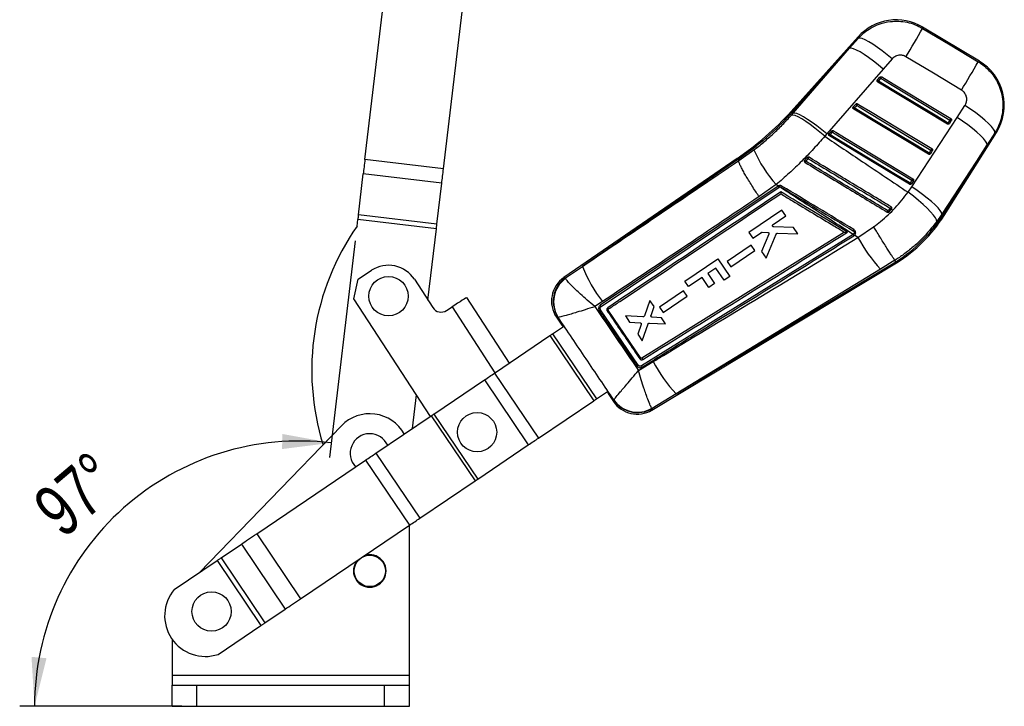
# Model space of a CAD drawing. Extents: x 45 to 424, y 16 to 322.
# Tile 11 of 16: x 61 to 134, y 236 to 287. Entities that reach past the tile are written whole.
import ezdxf

# ---------------------------------------------------------------- set-up
doc = ezdxf.new("R2010")
doc.units = 0
doc.header["$LTSCALE"] = 1.111111
doc.layers.get('0').update_dxf_attribs({"linetype": 'CONTINUOUS'})
doc.styles.add('SLDTEXTSTYLE0', font='TXT', dxfattribs={"width": 0.75})
doc.dimstyles.new('SLDDIMSTYLE5', dxfattribs={"dimtxt": 3.888889, "dimasz": 3.668889, "dimexe": 0, "dimexo": 0.0625, "dimgap": 0.972222, "dimtad": 1, "dimdec": 4, "dimlfac": 3, "dimzin": 12, "dimtxsty": 'SLDTEXTSTYLE0', "dimsah": 1, "dimcen": 0.09, "dimazin": 3, "dimtfac": 1, "dimtdec": 0, "dimtofl": 0, "dimtmove": 0, "dimatfit": 3, "dimtolj": 1, "dimtzin": 12})

# ---------------------------------------------------------------- blocks, each defined once
blk = doc.blocks.new('_D_9')
at = {"color": 179, "linetype": 'CONTINUOUS'}
for p, q in [((85.768, 270.719), (83.835, 254.479)), ((72.783, 235.847), (60.631, 235.847))]:
    blk.add_line(p, q, dxfattribs=at)
blk.add_arc((81.617, 235.847), 19.875, 83.2129, 180, dxfattribs=at)
for points in [[(83.966, 255.582), (80.314, 256.246), (80.283, 255.117)], [(61.742, 235.847), (62.639, 239.449), (61.515, 239.552)]]:
    blk.add_solid(points, dxfattribs=at)
at = {"color": 179, "linetype": 'CONTINUOUS', "insert": (61.361, 251.314, 0.037), "char_height": 3.8889, "attachment_point": 1, "rotation": 40.19431, "style": 'SLDTEXTSTYLE0'}
blk.add_mtext('97°', dxfattribs=at)

msp = doc.modelspace()

# ---------------------------------------------------------------- linework, layer by layer
at = {"color": 7, "linetype": 'CONTINUOUS'}
for p, q in [((86.493633, 276.81959), (89.172099, 299.324985)), ((92.378031, 276.119263), (95.056497, 298.624652)), ((132.52493, 284.163172), (128.262789, 286.721059)), ((123.438743, 285.997494), (118.416533, 280.413836)), ((122.800283, 285.137496), (123.461481, 285.897924)), ((122.800283, 285.137496), (118.491193, 280.346681)), ((118.565765, 280.279607), (122.800283, 285.137496)), ((125.98103, 284.339119), (125.318695, 283.579438)), ((125.318695, 283.579438), (121.085331, 278.719756)), ((124.874199, 282.75251), (124.889365, 282.774144)), ((124.889365, 282.774144), (125.067732, 282.972453)), ((130.120572, 279.460092), (124.915409, 282.602877)), ((124.962784, 282.682736), (125.141156, 282.881043)), ((118.434375, 280.129602), (118.565765, 280.279607)), ((118.491193, 280.346681), (118.565765, 280.279607)), ((123.06203, 280.737823), (123.077103, 280.759292)), ((123.077103, 280.759292), (123.255475, 280.957601)), ((128.700194, 277.208621), (123.103146, 280.588017)), ((123.150499, 280.667906), (123.328871, 280.866213)), ((130.856121, 279.958754), (131.439745, 280.855029)), ((127.45981, 274.754034), (130.856121, 279.958754)), ((130.307803, 279.761626), (130.167997, 279.540026)), ((130.413838, 279.717764), (130.274038, 279.496164)), ((121.264845, 278.744434), (121.443218, 278.942743)), ((121.338225, 278.653065), (121.516598, 278.851372)), ((129.869576, 272.607493), (133.794801, 278.829456)), ((130.274038, 279.496164), (130.267398, 279.486774)), ((133.68663, 278.812505), (133.100661, 277.917364)), ((121.085331, 278.719756), (120.935872, 278.549781)), ((121.249828, 278.723078), (121.264845, 278.744434)), ((127.279821, 274.957146), (121.290884, 278.573156)), ((114.491145, 276.723955), (115.620377, 277.524272)), ((128.887391, 277.51016), (128.747585, 277.28856)), ((128.993454, 277.466284), (128.853654, 277.244684)), ((133.100661, 277.917364), (129.702385, 272.712968)), ((129.784645, 272.661075), (133.100661, 277.917364)), ((92.378031, 276.119263), (86.493633, 276.81959)), ((114.373939, 276.895895), (101.397632, 267.967431)), ((114.430502, 276.812918), (102.791401, 268.80453)), ((114.373939, 276.895895), (114.430502, 276.812918)), ((114.430502, 276.812918), (114.491145, 276.723955)), ((114.491175, 276.72374), (114.491145, 276.723955)), ((119.436666, 276.764478), (119.420324, 276.743144)), ((128.853654, 277.244684), (128.846898, 277.235148)), ((85.999131, 272.664607), (86.363399, 275.725323)), ((92.247798, 275.024994), (86.363399, 275.725323)), ((127.46699, 275.258694), (127.327184, 275.037094)), ((127.573075, 275.21481), (127.433275, 274.99321)), ((91.883528, 271.96428), (92.247798, 275.024994)), ((117.443857, 274.812016), (104.124807, 265.89264)), ((104.195278, 265.805251), (117.512523, 274.726758)), ((117.290764, 274.924867), (116.018188, 274.026478)), ((117.454864, 274.819), (117.290764, 274.924867)), ((117.454864, 274.819), (117.443857, 274.812016)), ((117.512523, 274.726758), (117.563855, 274.748681)), ((127.180066, 274.352528), (127.45981, 274.754034)), ((127.433275, 274.99321), (127.426437, 274.983571)), ((117.733232, 273.004842), (115.255977, 271.332359)), ((118.017924, 272.583342), (117.733232, 273.004842)), ((125.753268, 272.885921), (125.942408, 273.078736)), ((125.942408, 273.078736), (125.952949, 273.091527)), ((85.898941, 271.822778), (85.957456, 272.314442)), ((91.841854, 271.614114), (85.957456, 272.314442)), ((91.883528, 271.96428), (85.999131, 272.664607)), ((117.066496, 271.940983), (118.017924, 272.583342)), ((129.702385, 272.712968), (129.321202, 272.161124)), ((129.784645, 272.661075), (129.702385, 272.712968)), ((91.207237, 266.281849), (91.841854, 271.614114)), ((118.598581, 271.723654), (117.121674, 271.753531)), ((118.92347, 271.242635), (118.598581, 271.723654)), ((123.425845, 270.959681), (124.596546, 271.775117)), ((123.054111, 271.200324), (107.211455, 261.355228)), ((122.422522, 271.356108), (107.235366, 261.921493)), ((115.255977, 271.332359), (115.540686, 270.910822)), ((115.540686, 270.910822), (116.189896, 271.349142)), ((116.751618, 271.208859), (116.209003, 269.921318)), ((116.25061, 271.366528), (116.660712, 271.351701)), ((116.547033, 269.420832), (117.294092, 271.221274)), ((117.391225, 271.284234), (118.92347, 271.242635)), ((122.422522, 271.356108), (122.422859, 271.356318)), ((123.073907, 271.212565), (123.054111, 271.200324)), ((123.108384, 271.096874), (123.128247, 271.109217)), ((123.128247, 271.109217), (123.159572, 271.132056)), ((123.425845, 270.959681), (123.159572, 271.132056)), ((115.428477, 270.394967), (113.627065, 269.178758)), ((113.89927, 268.775728), (115.700669, 269.991968)), ((115.700669, 269.991968), (115.428477, 270.394967)), ((110.442949, 267.705543), (112.92006, 269.378283)), ((112.92006, 269.378283), (113.82025, 268.045215)), ((116.209003, 269.921318), (116.547033, 269.420832)), ((126.192737, 269.255853), (125.116001, 268.602332)), ((126.192775, 269.255803), (126.192737, 269.255853)), ((126.258815, 269.148178), (126.192775, 269.255803)), ((85.985513, 267.851697), (86.994112, 268.508684)), ((101.512575, 267.940595), (102.791401, 268.80453)), ((107.988636, 258.040015), (126.311339, 269.062581)), ((109.800949, 259.247457), (126.258815, 269.148178)), ((125.116001, 268.602332), (109.800949, 259.247457)), ((112.787241, 268.674798), (112.170468, 268.258305)), ((113.402761, 267.763292), (112.787241, 268.674798)), ((113.627065, 269.178758), (113.89927, 268.775728)), ((126.258815, 269.148178), (126.311339, 269.062581)), ((85.671768, 266.365483), (85.985513, 267.851697)), ((90.197161, 267.832508), (91.578567, 265.711787)), ((101.512575, 267.940595), (101.524929, 267.901418)), ((111.758225, 267.979926), (110.727619, 267.283981)), ((112.264814, 267.229734), (111.758225, 267.979926)), ((112.170468, 268.258305), (112.677055, 267.508113)), ((113.82025, 268.045215), (113.402761, 267.763292)), ((110.727619, 267.283981), (110.442949, 267.705543)), ((112.677055, 267.508113), (112.264814, 267.229734)), ((91.402114, 257.56832), (85.671768, 266.365483)), ((94.102366, 266.471723), (97.305304, 261.55461)), ((110.363945, 266.975008), (108.562513, 265.758777)), ((108.834722, 265.355745), (110.636137, 266.572008)), ((110.636137, 266.572008), (110.363945, 266.975008)), ((92.603544, 265.495411), (93.016183, 265.764198)), ((104.283479, 266.164872), (103.714619, 265.786)), ((104.124707, 265.892573), (104.112913, 265.884223)), ((106.970076, 261.406442), (104.146929, 265.556572)), ((107.166879, 261.936341), (104.72108, 265.529869)), ((104.729256, 265.595958), (104.735087, 265.600535)), ((107.838383, 266.247703), (107.422219, 265.092349)), ((108.15086, 265.785055), (107.838383, 266.247703)), ((107.922398, 265.128814), (108.15086, 265.785055)), ((108.562513, 265.758777), (108.834722, 265.355745)), ((100.836438, 265.002989), (101.246998, 264.395001)), ((100.966064, 264.980975), (100.953235, 264.985956)), ((107.3212, 265.024851), (105.999616, 265.086735)), ((105.999616, 265.086735), (106.31804, 264.615273)), ((108.708732, 264.959078), (108.01398, 264.992417)), ((109.014794, 264.505929), (108.708732, 264.959078)), ((100.552193, 263.747162), (101.371116, 264.30016)), ((101.286461, 264.421766), (101.369372, 264.298985)), ((101.347498, 264.329809), (101.348229, 264.330295)), ((101.347498, 264.329809), (101.368644, 264.298492)), ((106.31804, 264.615273), (107.096934, 264.583631)), ((107.189473, 264.446099), (106.92609, 263.714983)), ((107.257094, 263.224894), (107.698194, 264.487025)), ((107.798644, 264.555347), (109.014794, 264.505929)), ((96.205383, 260.81186), (100.352959, 263.612622)), ((100.352959, 263.612622), (103.643381, 258.739926)), ((100.552193, 263.747162), (103.842615, 258.874465)), ((106.92609, 263.714983), (107.257094, 263.224894)), ((107.235366, 261.921494), (107.235518, 261.921588)), ((106.984599, 261.006951), (108.07896, 261.666541)), ((96.205383, 260.81186), (99.495805, 255.939163)), ((91.650889, 257.736312), (95.441652, 260.296128)), ((95.441652, 260.296128), (98.732074, 255.423432)), ((90.062544, 256.663738), (90.360513, 259.167375)), ((103.842615, 258.874465), (104.661536, 259.427465)), ((104.659794, 259.426288), (104.742686, 259.303534)), ((104.680195, 259.394508), (104.680918, 259.395005)), ((104.703118, 259.27693), (105.108245, 258.676986)), ((109.800949, 259.247457), (108.008386, 258.151386)), ((99.495805, 255.939163), (103.643381, 258.739926)), ((105.137299, 258.786299), (105.137995, 258.794874)), ((108.008386, 258.151386), (107.990187, 258.168553)), ((87.304081, 254.80101), (91.451655, 257.601773)), ((91.451655, 257.601773), (94.742077, 252.729077)), ((91.650889, 257.736312), (94.941311, 252.863616)), ((84.72856, 256.861672), (74.090501, 245.878179)), ((94.941311, 252.863616), (98.732074, 255.423432)), ((87.304081, 254.80101), (90.594503, 249.928314)), ((78.386629, 248.779257), (86.540348, 254.285279)), ((86.540348, 254.285279), (89.83077, 249.412583)), ((90.594503, 249.928314), (94.742077, 252.729077)), ((81.677051, 243.906561), (89.83077, 249.412583)), ((89.819855, 238.161327), (89.819855, 249.405212)), ((78.386629, 248.779257), (81.677051, 243.906561)), ((75.71447, 246.974808), (77.238039, 248.00364)), ((77.238039, 248.00364), (80.528461, 243.130944)), ((72.208798, 244.607508), (75.414837, 246.772473)), ((75.414837, 246.772473), (78.705259, 241.899777)), ((75.71447, 246.974808), (79.004891, 242.102111)), ((79.004891, 242.102111), (80.528461, 243.130944)), ((75.49922, 239.734811), (78.705259, 241.899777)), ((72.042077, 240.884333), (72.042077, 238.161327)), ((89.819855, 238.161327), (72.042077, 238.161327)), ((72.042077, 238.161327), (72.042077, 237.420586)), ((89.819855, 237.420586), (89.819855, 238.161327)), ((72.042077, 237.420586), (73.893929, 237.420586)), ((72.042077, 235.846512), (72.042077, 237.420586)), ((73.893929, 235.846512), (73.893929, 237.420586)), ((73.893929, 237.420586), (87.968003, 237.420586)), ((87.968003, 235.846512), (87.968003, 237.420586)), ((87.968003, 237.420586), (89.819855, 237.420586)), ((89.819855, 235.846512), (89.819855, 237.420586)), ((72.042077, 235.846512), (73.893929, 235.846512)), ((73.893929, 235.846512), (87.968003, 235.846512)), ((87.968003, 235.846512), (89.819855, 235.846512))]:
    msp.add_line(p, q, dxfattribs=at)
at = {"color": 8, "linetype": 'CONTINUOUS'}
msp.add_line((93.016183, 265.764198), (96.230861, 260.829063), dxfattribs=at)
at = {"color": 8, "linetype": 'CONTINUOUS', "flags": 128}
for points in [[(128.262789, 286.721059), (128.263518, 286.711196), (128.26928, 286.632653)], [(123.461481, 285.897924), (123.441287, 285.986346), (123.438743, 285.997494)], [(132.436687, 284.134708), (132.515437, 284.160112), (132.52493, 284.163172)], [(118.416533, 280.413836), (118.421202, 280.409636), (118.435209, 280.397039), (118.458543, 280.37605), (118.491193, 280.346681)], [(133.794801, 278.829456), (133.783239, 278.827643), (133.68663, 278.812505)], [(129.784645, 272.661075), (129.821793, 272.637641), (129.848334, 272.620894), (129.864267, 272.610844), (129.869576, 272.607493)], [(101.397632, 267.967431), (101.410582, 267.964408), (101.512575, 267.940595)], [(100.953235, 264.985956), (100.849595, 265.001069), (100.836438, 265.002989)], [(105.108245, 258.676986), (105.11152, 258.689307), (105.137299, 258.786299)], [(108.008386, 258.151386), (107.990863, 258.052568), (107.988636, 258.040015)]]:
    msp.add_lwpolyline(points, dxfattribs=at)
at = {"color": 7, "linetype": 'CONTINUOUS', "flags": 128}
for points in [[(128.26928, 286.632653), (130.335282, 285.394298), (132.436687, 284.134708)], [(125.98103, 284.339119), (125.608909, 284.652305), (125.238952, 284.945417), (124.880927, 285.210702), (124.544309, 285.441148), (124.237997, 285.630658), (123.97009, 285.774222), (123.747671, 285.868044), (123.576628, 285.909646), (123.461481, 285.897924)], [(125.318695, 283.579438), (124.948037, 283.890622), (124.579465, 284.182), (124.222632, 284.445944), (123.886876, 284.675543), (123.580983, 284.864788), (123.312966, 285.008725), (123.089835, 285.103587), (122.917439, 285.146886), (122.800283, 285.137496)], [(131.181618, 282.006237), (129.081167, 283.267312), (127.016103, 284.507141)], [(130.167997, 279.540026), (129.974911, 279.656606), (129.202561, 280.122921), (126.11317, 281.988177), (124.962784, 282.682736)], [(125.141156, 282.881043), (125.334242, 282.764464), (126.106591, 282.298151), (129.195988, 280.432895), (130.307803, 279.761626)], [(125.209155, 282.992548), (125.402241, 282.875968), (126.174585, 282.409645), (129.26396, 280.544353), (130.375763, 279.873073)], [(121.085331, 278.719756), (120.714529, 279.031163), (120.34578, 279.322784), (119.988765, 279.586981), (119.652821, 279.816832), (119.346768, 280.006311), (119.078608, 280.150455), (118.855377, 280.245486), (118.682927, 280.288917), (118.565765, 280.279607)], [(128.747585, 277.28856), (128.554499, 277.40514), (127.782155, 277.871458), (124.69278, 279.736727), (123.150499, 280.667906)], [(123.328871, 280.866213), (123.521957, 280.749633), (124.294307, 280.283318), (127.383682, 278.418049), (128.887391, 277.51016)], [(123.396892, 280.977696), (123.589973, 280.861113), (124.362317, 280.394793), (127.451681, 278.529498), (128.955379, 277.621601)], [(133.68663, 278.812505), (133.665995, 278.928891), (133.576549, 279.085853), (133.420749, 279.279101), (133.20285, 279.50335), (132.928812, 279.752462), (132.606141, 280.01962), (132.243657, 280.297516), (131.851276, 280.578549), (131.439745, 280.855029)], [(120.935872, 278.549781), (120.56826, 278.864043), (120.202619, 279.158493), (119.848512, 279.425425), (119.515201, 279.657864), (119.211399, 279.84973), (118.945044, 279.99601), (118.723105, 280.092879), (118.551388, 280.1378), (118.434375, 280.129602)], [(133.100661, 277.917364), (133.077057, 278.03518), (132.98553, 278.193063), (132.82856, 278.386737), (132.610396, 278.610964), (132.336932, 278.859675), (132.015575, 279.126144), (131.655017, 279.403156), (131.265015, 279.683218), (130.856121, 279.958754)], [(121.516598, 278.851372), (121.709684, 278.734792), (122.482022, 278.268474), (125.571391, 276.403199), (127.46699, 275.258694)], [(121.584624, 278.962838), (121.77771, 278.846258), (122.550048, 278.379935), (125.639407, 276.514643), (127.534995, 275.370127)], [(127.327184, 275.037094), (127.134098, 275.153673), (126.36176, 275.619994), (123.272391, 277.485266), (121.338225, 278.653065)], [(86.493633, 276.81959), (86.476677, 276.677121), (86.459786, 276.535199), (86.443025, 276.394369), (86.42646, 276.255176), (86.410152, 276.118154), (86.394165, 275.983828), (86.378561, 275.852714), (86.363399, 275.725323)], [(92.247798, 275.024994), (92.26296, 275.152388), (92.278563, 275.283498), (92.29455, 275.417824), (92.310857, 275.554849), (92.327424, 275.694042), (92.344185, 275.834869), (92.361075, 275.976791), (92.378031, 276.119263)], [(129.702385, 272.712968), (129.67888, 272.83084), (129.587503, 272.988742), (129.430731, 273.182404), (129.212794, 273.406592), (128.939595, 273.655246), (128.618513, 273.92164), (128.258225, 274.198575), (127.868483, 274.478563), (127.45981, 274.754034)], [(129.321202, 272.161124), (129.304436, 272.281116), (129.22142, 272.445778), (129.074434, 272.650594), (128.867501, 272.88995), (128.606305, 273.157278), (128.298006, 273.44525), (127.951057, 273.745968), (127.574968, 274.051183), (127.180066, 274.352528)], [(85.999131, 272.664607), (85.994278, 272.623841), (85.989285, 272.581886), (85.984169, 272.538902), (85.978951, 272.495054), (85.97365, 272.450512), (85.968287, 272.405447), (85.962881, 272.360031), (85.957456, 272.314442)], [(91.841854, 271.614114), (91.847279, 271.659704), (91.852685, 271.705118), (91.858048, 271.750185), (91.863349, 271.794725), (91.868567, 271.838573), (91.873683, 271.881558), (91.878677, 271.923513), (91.883528, 271.96428)], [(94.102366, 266.471723), (94.081496, 266.458128), (94.019685, 266.417866), (93.919311, 266.352483), (93.78423, 266.264493), (93.619634, 266.157278), (93.431847, 266.034956), (93.228087, 265.90223), (93.016183, 265.764198)], [(101.246714, 264.395427), (101.251212, 264.398407), (101.264463, 264.407189), (101.286461, 264.421766)], [(100.352959, 263.612622), (100.376478, 263.628504), (100.400546, 263.644757), (100.425089, 263.661331), (100.450029, 263.678172), (100.475289, 263.69523), (100.500789, 263.71245), (100.52645, 263.729778), (100.552193, 263.747162)], [(95.441652, 260.296128), (95.540328, 260.362763), (95.638698, 260.429189), (95.736452, 260.495199), (95.833282, 260.560587), (95.928887, 260.625147), (96.022968, 260.688678), (96.115228, 260.75098), (96.205383, 260.81186)], [(104.742686, 259.303534), (104.720947, 259.288575), (104.707851, 259.279564), (104.703405, 259.276505)], [(103.643381, 258.739926), (103.6669, 258.755808), (103.690968, 258.77206), (103.715511, 258.788634), (103.740451, 258.805476), (103.765711, 258.822533), (103.791211, 258.839753), (103.816872, 258.857082), (103.842615, 258.874465)], [(91.451655, 257.601773), (91.475174, 257.617655), (91.499242, 257.633908), (91.523785, 257.650481), (91.548725, 257.667323), (91.573985, 257.684381), (91.599485, 257.7016), (91.625147, 257.718929), (91.650889, 257.736312)], [(98.732074, 255.423432), (98.83075, 255.490067), (98.92912, 255.556493), (99.026871, 255.622503), (99.123704, 255.68789), (99.219309, 255.75245), (99.313387, 255.815981), (99.40565, 255.878284), (99.495805, 255.939163)], [(86.540348, 254.285279), (86.639025, 254.351914), (86.737395, 254.41834), (86.835147, 254.48435), (86.931978, 254.549738), (87.027583, 254.614298), (87.121663, 254.677828), (87.213926, 254.740131), (87.304081, 254.80101)], [(94.742077, 252.729077), (94.765594, 252.744959), (94.789664, 252.761212), (94.814207, 252.777785), (94.839147, 252.794627), (94.864407, 252.811684), (94.889907, 252.828904), (94.915569, 252.846233), (94.941311, 252.863616)], [(89.83077, 249.412583), (89.929447, 249.479217), (90.027816, 249.545644), (90.125569, 249.611654), (90.222399, 249.677041), (90.318005, 249.741601), (90.412085, 249.805132), (90.504348, 249.867435), (90.594503, 249.928314)], [(77.238039, 248.00364), (77.361084, 248.086729), (77.49217, 248.175249), (77.630269, 248.268504), (77.774299, 248.365765), (77.923131, 248.466267), (78.075596, 248.569224), (78.230501, 248.673827), (78.386629, 248.779257)], [(75.414837, 246.772473), (75.455567, 246.799977), (75.495976, 246.827264), (75.53575, 246.854123), (75.574576, 246.880341), (75.612149, 246.905713), (75.648175, 246.930041), (75.682371, 246.953133), (75.71447, 246.974808)], [(80.528461, 243.130944), (80.651506, 243.214033), (80.782592, 243.302552), (80.920691, 243.395808), (81.064721, 243.493068), (81.213553, 243.593571), (81.366018, 243.696527), (81.520922, 243.801131), (81.677051, 243.906561)], [(78.705259, 241.899777), (78.745988, 241.92728), (78.786398, 241.954569), (78.826172, 241.981427), (78.864997, 242.007644), (78.90257, 242.033017), (78.938596, 242.057345), (78.972793, 242.080436), (79.004891, 242.102111)]]:
    msp.add_lwpolyline(points, dxfattribs=at)
at = {"color": 7, "linetype": 'CONTINUOUS'}
for centre, radius in [((88.257548, 266.569072), 1.469907), ((94.894849, 256.379563), 1.469907), ((86.856892, 245.985461), 1.175926), ((75.00504, 242.948424), 1.469907)]:
    msp.add_circle(centre, radius, dxfattribs=at)
for centre, radius, start, end in [((126.289643, 283.433255), 3.834444, 58.80881237, 138.18563592), ((36.684221, 339.197913), 105.597962, 328.8074998, 330.14632359), ((40.448028, 336.942281), 106.068625, 328.80654804, 330.1413267), ((130.551779, 280.875369), 3.834444, 327.61369238, 59.26741308), ((125.074842, 282.84793), 0.199615, 201.69367353, 235.8491875), ((127.822095, 280.932533), 3.352443, 148.52892509, 150.11591916), ((125.253349, 283.046354), 0.199787, 201.70925699, 235.83612054), ((131.72382, 278.943225), 7.670584, 148.13614024, 149.11169834), ((102.069272, 295.117345), 21.986951, 304.02990772, 318.03026733), ((102.069272, 295.117345), 22.087373, 304.03169275, 318.03026733), ((123.26257, 280.833083), 0.199608, 201.69607388, 235.84347563), ((125.884497, 278.993417), 3.206035, 148.51382223, 150.17355885), ((123.440909, 281.031361), 0.199565, 201.69105631, 235.84680389), ((129.567231, 277.13638), 7.268341, 148.09586236, 149.12535306), ((133.036457, 277.784145), 3.36321, 148.52780289, 150.11123936), ((130.288027, 279.680098), 0.184465, 229.40623622, 265.65078668), ((136.858197, 275.843638), 7.632712, 148.13521539, 149.11509177), ((130.427807, 279.901633), 0.184399, 229.39927291, 265.65564342), ((121.628568, 279.016445), 0.199465, 201.6845403, 235.85083482), ((127.539298, 275.252277), 7.016152, 148.0715549, 149.13795878), ((121.450169, 278.818119), 0.199435, 201.68300782, 235.85405691), ((123.988156, 277.029151), 3.10793, 148.49945655, 150.21179093), ((125.294375, 281.904419), 10.619413, 204.35984489, 221.09006697), ((135.16268, 273.758204), 7.31139, 148.10204351, 149.12506046), ((129.007469, 277.650297), 0.184546, 229.40808753, 265.6446306), ((119.902634, 277.118885), 0.585432, 217.2560463, 228.44521044), ((147.433007, 259.78401), 32.63366, 148.81710417, 149.0048311), ((120.00625, 277.224591), 0.46818, 215.08540869, 229.13429774), ((139.359287, 265.026099), 22.951713, 148.63240565, 148.93174559), ((131.517398, 275.592485), 3.247851, 148.51908192, 150.15854917), ((128.867679, 277.428738), 0.184587, 229.412511, 265.64231324), ((133.480113, 271.665521), 7.004894, 148.07155993, 149.13935257), ((127.587079, 275.39883), 0.184553, 229.40533034, 265.64817527), ((117.228808, 274.568535), 0.324852, 29.14760762, 48.54823746), ((117.177319, 274.689358), 0.391061, 8.72520481, 24.31421805), ((114.095847, 276.919688), 4.194652, 328.53727193, 329.94122302), ((129.986307, 273.407735), 3.118613, 148.50241151, 150.20969735), ((127.447285, 275.177261), 0.184583, 229.40862086, 265.64699039), ((137.301417, 265.901596), 13.605575, 148.75242535, 149.19417917), ((125.98027, 273.229305), 0.411634, 220.98836812, 236.53237103), ((138.49116, 265.548762), 14.74493, 148.50081909, 148.9739375), ((126.112042, 273.377482), 0.343547, 221.75212257, 240.41130736), ((120.327285, 278.6274), 11.182071, 302.03587482, 327.75356998), ((120.327285, 278.6274), 11.282493, 302.03246379, 327.75356998), ((101.398318, 261.026509), 18.888889, 145.14041679, 197.19580811), ((118.653116, 274.165906), 5.17704, 328.59128289, 329.74855491), ((122.716574, 270.957279), 0.415934, 19.61008095, 35.75597166), ((122.732082, 270.966876), 0.42096, 19.76323542, 35.70692483), ((133.7588, 276.583561), 11.764268, 208.55796743, 222.72105754), ((88.257548, 266.569072), 2.314815, 33.07965024, 123.07965024), ((112.335859, 272.458045), 10.219826, 200.94630648, 218.00868066), ((102.612249, 266.202153), 2.142778, 124.29712553, 214.2406589), ((102.746085, 266.176817), 2.152315, 124.96726979, 213.59322685), ((102.784342, 266.146718), 2.159882, 125.66840195, 212.66493208), ((92.199244, 266.116087), 0.740741, 213.07965024, 303.07965024), ((108.615661, 259.68218), 2.679591, 122.72946477, 124.95377501), ((118.933184, 267.57053), 12.356021, 208.54329882, 222.34588386), ((106.884056, 259.87615), 2.142778, 213.76258842, 301.27592603), ((106.91214, 260.003149), 2.151925, 214.43494988, 300.62558155), ((106.904822, 260.033364), 2.157669, 215.0292202, 300.20044011), ((86.856892, 254.800276), 2.962963, 29.1969312, 135.91530207), ((86.856892, 254.800276), 1.469907, 24.25162766, 223.808907), ((86.856892, 245.985461), 1.222222, 270, 108.20991445), ((86.856892, 245.985461), 1.222222, 139.85062021, 270), ((74.544728, 242.637586), 3.055676, 139.85859635, 288.20193831)]:
    msp.add_arc(centre, radius, start, end, dxfattribs=at)
for centre, major_axis, start_param, end_param in [((123.246386, 278.972796), (22.000016, 14.576855), 3.141928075, 3.201772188), ((126.444736, 274.236447), (21.740981, 14.960452), 3.08141312, 3.141257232)]:
    msp.add_ellipse(centre, major_axis=major_axis, ratio=0.069924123, start_param=start_param, end_param=end_param, dxfattribs=at)
for points, knots in [([(123.461481, 285.897924), (123.592277, 286.031414), (123.879604, 286.324657), (124.407701, 286.682222), (125.073965, 286.991396), (125.778811, 287.157102), (126.483851, 287.183401), (127.107641, 287.103888), (127.71392, 286.927801), (128.08416, 286.731036), (128.26928, 286.632653)], [0, 0, 0, 0, 0.106310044, 0.233536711, 0.36076231, 0.523360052, 0.642349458, 0.761336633, 0.880668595, 1, 1, 1, 1]), ([(127.016103, 284.507141), (126.934827, 284.54703), (126.853174, 284.587104), (126.677404, 284.624065), (126.521897, 284.629983), (126.280517, 284.569665), (126.103625, 284.467769), (126.009112, 284.368588), (125.98103, 284.339119)], [0, 0, 0, 0, 0.235154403, 0.23624698, 0.47233485, 0.635246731, 0.891623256, 1, 1, 1, 1]), ([(132.436687, 284.134708), (132.504735, 284.091685), (132.751561, 283.935629), (133.139677, 283.610331), (133.555505, 283.132752), (133.882988, 282.594739), (134.129398, 281.989682), (134.268736, 281.340809), (134.291456, 280.66898), (134.202838, 280.01947), (134.009291, 279.387916), (133.794184, 279.004309), (133.68663, 278.812505)], [0, 0, 0, 0, 0.039752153, 0.144191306, 0.248629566, 0.351138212, 0.453647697, 0.569708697, 0.676651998, 0.783596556, 0.891797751, 1, 1, 1, 1]), ([(124.915409, 282.602877), (124.905317, 282.610391), (124.885135, 282.625417), (124.866311, 282.65893), (124.858923, 282.696077), (124.863062, 282.728531), (124.871275, 282.746214), (124.874199, 282.75251)], [0, 0, 0, 0, 0.217819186, 0.435567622, 0.654704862, 0.877065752, 1, 1, 1, 1]), ([(125.067732, 282.972453), (125.070255, 282.975089), (125.081373, 282.986704), (125.106181, 283.002263), (125.143276, 283.010818), (125.179437, 283.007437), (125.19997, 282.99715), (125.209155, 282.992548)], [0, 0, 0, 0, 0.071521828, 0.31524761, 0.558976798, 0.802705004, 1, 1, 1, 1]), ([(131.439745, 280.855029), (131.440972, 280.85693), (131.492722, 280.937074), (131.568524, 281.114246), (131.584224, 281.356251), (131.537325, 281.586294), (131.432624, 281.796958), (131.288258, 281.939244), (131.196375, 281.996966), (131.181618, 282.006237)], [0, 0, 0, 0, 0.0052142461, 0.2197867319, 0.434653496, 0.5507216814, 0.7539153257, 0.9604758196, 1, 1, 1, 1]), ([(123.103146, 280.588017), (123.093057, 280.595531), (123.072879, 280.61056), (123.054047, 280.644067), (123.046661, 280.681215), (123.050807, 280.713738), (123.05907, 280.73147), (123.06203, 280.737823)], [0, 0, 0, 0, 0.217548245, 0.435062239, 0.653944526, 0.876030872, 1, 1, 1, 1]), ([(123.255475, 280.957601), (123.258044, 280.960282), (123.269215, 280.971938), (123.294109, 280.98749), (123.331223, 280.995973), (123.367306, 280.992536), (123.387771, 280.982271), (123.396892, 280.977696)], [0, 0, 0, 0, 0.0727859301, 0.3165415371, 0.5602775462, 0.8040215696, 1, 1, 1, 1]), ([(115.620377, 277.524272), (115.8694, 277.718196), (116.367428, 278.106028), (117.087299, 278.742597), (117.784361, 279.41545), (118.217706, 279.891553), (118.434375, 280.129602)], [0, 0, 0, 0, 0.246010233, 0.492000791, 0.746003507, 1, 1, 1, 1]), ([(130.375763, 279.873073), (130.37783, 279.871766), (130.390564, 279.863715), (130.410712, 279.843836), (130.427951, 279.809512), (130.432701, 279.771652), (130.426279, 279.740066), (130.417025, 279.723478), (130.413838, 279.717764)], [0, 0, 0, 0, 0.041053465, 0.25294638, 0.464848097, 0.676751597, 0.888657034, 1, 1, 1, 1]), ([(121.443218, 278.942743), (121.445818, 278.945457), (121.457021, 278.957145), (121.481978, 278.972685), (121.5191, 278.981124), (121.555132, 278.977649), (121.575548, 278.967396), (121.584624, 278.962838)], [0, 0, 0, 0, 0.073680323, 0.317420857, 0.561170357, 0.804919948, 1, 1, 1, 1]), ([(130.267398, 279.486774), (130.258466, 279.477506), (130.2406, 279.458969), (130.203882, 279.444508), (130.165178, 279.44252), (130.137034, 279.450733), (130.12331, 279.458536), (130.120572, 279.460092)], [0, 0, 0, 0, 0.237470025, 0.47499419, 0.710450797, 0.94224375, 1, 1, 1, 1]), ([(120.935872, 278.549781), (120.660025, 278.232942), (120.108328, 277.599261), (119.215408, 276.676027), (118.279486, 275.776326), (117.620342, 275.208691), (117.290764, 274.924867)], [0, 0, 0, 0, 0.2468872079, 0.4937775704, 0.7468837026, 1, 1, 1, 1]), ([(120.935872, 278.549781), (121.881822, 277.913215), (123.962494, 276.513052), (126.044575, 275.114983), (127.180066, 274.352528)], [0, 0, 0, 0, 0.454636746, 1, 1, 1, 1]), ([(121.290884, 278.573156), (121.280794, 278.580671), (121.260617, 278.595699), (121.241784, 278.629206), (121.234399, 278.666355), (121.23855, 278.698922), (121.246845, 278.716688), (121.249828, 278.723078)], [0, 0, 0, 0, 0.2173834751, 0.4347303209, 0.6534425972, 0.8753557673, 1, 1, 1, 1]), ([(128.955379, 277.621601), (128.9575, 277.620259), (128.970285, 277.612168), (128.990447, 277.592207), (129.007621, 277.557852), (129.012313, 277.519986), (129.005848, 277.488473), (128.996615, 277.471943), (128.993454, 277.466284)], [0, 0, 0, 0, 0.0421388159, 0.2540163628, 0.4659075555, 0.6777901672, 0.8896843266, 1, 1, 1, 1]), ([(102.791401, 268.80453), (104.632293, 270.050309), (108.532098, 272.689408), (112.432138, 275.329759), (114.491175, 276.72374)], [0, 0, 0, 0, 0.4720472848, 1, 1, 1, 1]), ([(116.018188, 274.026478), (116.004245, 274.047163), (115.911936, 274.184112), (115.726994, 274.463065), (115.47319, 274.857289), (115.223858, 275.25826), (115.002189, 275.630003), (114.813314, 275.963247), (114.66376, 276.247185), (114.557274, 276.47418), (114.494258, 276.641841), (114.492202, 276.69644), (114.491175, 276.72374)], [0, 0, 0, 0, 0.016455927, 0.108947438, 0.220329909, 0.331712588, 0.443094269, 0.554475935, 0.665856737, 0.777237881, 0.888618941, 1, 1, 1, 1]), ([(119.420324, 276.743144), (119.414941, 276.731585), (119.404173, 276.708468), (119.403736, 276.66944), (119.41543, 276.632899), (119.435646, 276.605475), (119.452569, 276.593745), (119.459084, 276.589229)], [0, 0, 0, 0, 0.216358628, 0.43270099, 0.648896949, 0.864833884, 1, 1, 1, 1]), ([(119.62314, 276.955483), (119.571811, 276.902907), (119.509667, 276.839254), (119.447487, 276.775562), (119.436666, 276.764478)], [0, 0, 0, 0, 0.825969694, 1, 1, 1, 1]), ([(119.459084, 276.589229), (119.988509, 276.269338), (121.04736, 275.629554), (123.099494, 274.389618), (124.622202, 273.469575), (125.615482, 272.869421)], [0, 0, 0, 0, 0.25798835, 0.515977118, 1, 1, 1, 1]), ([(119.514296, 276.680794), (119.540664, 276.707745), (119.60256, 276.77101), (119.664419, 276.83424), (119.699925, 276.870533)], [0, 0, 0, 0, 0.42600472, 1, 1, 1, 1]), ([(125.669551, 272.959312), (124.635921, 273.584239), (122.89002, 274.639801), (120.838271, 275.880302), (119.82015, 276.495871), (119.514296, 276.680794)], [0, 0, 0, 0, 0.5037777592, 0.8509294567, 1, 1, 1, 1]), ([(119.762074, 276.97308), (119.751251, 276.978323), (119.728972, 276.989113), (119.690798, 276.990683), (119.653893, 276.980213), (119.632529, 276.96503), (119.623419, 276.955767), (119.62314, 276.955483)], [0, 0, 0, 0, 0.237620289, 0.489101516, 0.740578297, 0.992052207, 1, 1, 1, 1]), ([(119.699925, 276.870533), (120.733138, 276.245842), (122.478358, 275.190664), (124.530301, 273.950064), (125.549029, 273.334149), (125.855744, 273.148711)], [0, 0, 0, 0, 0.503531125, 0.850524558, 1, 1, 1, 1]), ([(125.918931, 273.252787), (125.85572, 273.290981), (125.535109, 273.484705), (124.184914, 274.300573), (122.195833, 275.502465), (120.464158, 276.548842), (119.762074, 276.97308)], [0, 0, 0, 0, 0.030799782, 0.156220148, 0.657901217, 1, 1, 1, 1]), ([(128.846898, 277.235148), (128.83795, 277.225895), (128.820052, 277.207388), (128.783308, 277.192997), (128.744602, 277.191067), (128.716539, 277.199318), (128.702875, 277.207095), (128.700194, 277.208621)], [0, 0, 0, 0, 0.2377556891, 0.4755740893, 0.7112939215, 0.9433449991, 1, 1, 1, 1]), ([(127.534995, 275.370127), (127.537153, 275.368762), (127.549978, 275.360651), (127.570137, 275.340622), (127.587278, 275.306254), (127.591921, 275.268381), (127.585432, 275.236919), (127.576217, 275.22043), (127.573075, 275.21481)], [0, 0, 0, 0, 0.0428755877, 0.254750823, 0.4666294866, 0.67852887, 0.8904110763, 1, 1, 1, 1]), ([(117.644084, 274.38548), (115.470634, 272.929262), (111.14903, 270.033774), (106.827737, 267.139226), (104.679737, 265.700424)], [0, 0, 0, 0, 0.502926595, 1, 1, 1, 1]), ([(117.726369, 274.818636), (117.699596, 274.831427), (117.64605, 274.857008), (117.555582, 274.858885), (117.491821, 274.840029), (117.460591, 274.822259), (117.454864, 274.819)], [0, 0, 0, 0, 0.309934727, 0.619854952, 0.930283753, 1, 1, 1, 1]), ([(117.563855, 274.748681), (117.568161, 274.749488), (117.588889, 274.753373), (117.628046, 274.752199), (117.658542, 274.737613), (117.673801, 274.730315)], [0, 0, 0, 0, 0.1158478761, 0.5576127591, 1, 1, 1, 1]), ([(123.054111, 271.200324), (122.373264, 271.640921), (120.54387, 272.82478), (118.713202, 274.006661), (117.563855, 274.748681)], [0, 0, 0, 0, 0.372170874, 1, 1, 1, 1]), ([(117.644084, 274.38548), (117.644096, 274.385025), (117.644176, 274.382006), (117.644621, 274.363567), (117.645109, 274.331952), (117.645035, 274.294491), (117.64436, 274.266947), (117.643242, 274.249009), (117.642203, 274.245462), (117.641716, 274.243803)], [0, 0, 0, 0, 0.007096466, 0.047100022, 0.287222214, 0.494904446, 0.676267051, 0.848547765, 1, 1, 1, 1]), ([(122.643484, 271.365137), (121.79401, 271.878321), (120.127525, 272.885077), (118.461077, 273.891883), (117.644084, 274.38548)], [0, 0, 0, 0, 0.509740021, 1, 1, 1, 1]), ([(117.673801, 274.730315), (118.57342, 274.186576), (120.37266, 273.099099), (122.171935, 272.011664), (123.071573, 271.467946)], [0, 0, 0, 0, 0.499999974, 1, 1, 1, 1]), ([(123.125162, 271.557735), (122.225355, 272.101209), (120.425742, 273.188159), (118.62616, 274.275144), (117.726369, 274.818636)], [0, 0, 0, 0, 0.499999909, 1, 1, 1, 1]), ([(127.426437, 274.983571), (127.417479, 274.974329), (127.399561, 274.955841), (127.362799, 274.941492), (127.324089, 274.939609), (127.296079, 274.947879), (127.28246, 274.955642), (127.279821, 274.957146)], [0, 0, 0, 0, 0.23795179, 0.47596617, 0.71190241, 0.94415882, 1, 1, 1, 1]), ([(116.018188, 274.026478), (113.957004, 272.641037), (110.049064, 270.014286), (106.133729, 267.400198), (104.283479, 266.164872)], [0, 0, 0, 0, 0.527435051, 1, 1, 1, 1]), ([(104.735087, 265.600535), (104.771357, 265.624816), (105.056591, 265.815764), (106.33767, 266.673433), (110.603656, 269.52961), (114.620617, 272.220228), (117.641716, 274.243803)], [0, 0, 0, 0, 0.008430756, 0.0663001, 0.297777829, 1, 1, 1, 1]), ([(117.641716, 274.243803), (117.675568, 274.223356), (117.96684, 274.047424), (119.287777, 273.249518), (120.847532, 272.307406), (122.149873, 271.520789), (122.422522, 271.356108)], [0, 0, 0, 0, 0.021242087, 0.182775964, 0.828911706, 1, 1, 1, 1]), ([(124.596546, 271.775117), (124.770596, 271.905538), (125.343593, 272.334905), (126.248758, 273.172261), (126.867266, 273.956109), (127.180066, 274.352528)], [0, 0, 0, 0, 0.177384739, 0.583975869, 1, 1, 1, 1]), ([(125.855744, 273.148711), (125.83297, 273.12504), (125.771615, 273.061267), (125.708954, 272.998673), (125.669551, 272.959312)], [0, 0, 0, 0, 0.37117711, 1, 1, 1, 1]), ([(125.952949, 273.091527), (125.959224, 273.10256), (125.971774, 273.124628), (125.975338, 273.163342), (125.966629, 273.200575), (125.947093, 273.232294), (125.927874, 273.246279), (125.918931, 273.252787)], [0, 0, 0, 0, 0.20531575, 0.410632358, 0.615957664, 0.821277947, 1, 1, 1, 1]), ([(125.615482, 272.869421), (125.626971, 272.863927), (125.649949, 272.852941), (125.688691, 272.852225), (125.725117, 272.862665), (125.74409, 272.878338), (125.753268, 272.885921)], [0, 0, 0, 0, 0.2538699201, 0.5077342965, 0.7618432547, 1, 1, 1, 1]), ([(129.321202, 272.161124), (128.962683, 271.713824), (128.419886, 271.036613), (127.55801, 270.248511), (126.887221, 269.711191), (126.416249, 269.402348), (126.192775, 269.255803)], [0, 0, 0, 0, 0.401269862, 0.6075201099, 0.8137706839, 1, 1, 1, 1]), ([(117.026392, 271.824401), (117.023911, 271.835721), (117.018949, 271.85836), (117.026391, 271.892835), (117.042605, 271.921761), (117.059058, 271.934999), (117.066496, 271.940983)], [0, 0, 0, 0, 0.260965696, 0.521893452, 0.783883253, 1, 1, 1, 1]), ([(117.121674, 271.753531), (117.110174, 271.754909), (117.087172, 271.757667), (117.057022, 271.77598), (117.036319, 271.799415), (117.029238, 271.817239), (117.026392, 271.824401)], [0, 0, 0, 0, 0.272817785, 0.545680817, 0.817445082, 1, 1, 1, 1]), ([(123.071573, 271.467946), (123.085694, 271.457327), (123.113408, 271.436488), (123.138337, 271.390175), (123.147378, 271.339678), (123.138693, 271.28916), (123.114313, 271.243441), (123.087377, 271.222858), (123.073907, 271.212565)], [0, 0, 0, 0, 0.171949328, 0.337457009, 0.503125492, 0.668823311, 0.834380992, 1, 1, 1, 1]), ([(123.211009, 271.191031), (123.212853, 271.194007), (123.230261, 271.222092), (123.252506, 271.282103), (123.254392, 271.372376), (123.225995, 271.457774), (123.178798, 271.520743), (123.139821, 271.547624), (123.125162, 271.557735)], [0, 0, 0, 0, 0.025180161, 0.237675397, 0.449921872, 0.661601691, 0.872723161, 1, 1, 1, 1]), ([(126.192737, 269.255853), (126.178686, 269.274389), (126.150584, 269.311459), (126.053854, 269.456323), (125.918967, 269.664023), (125.747205, 269.932756), (125.543104, 270.255422), (125.313319, 270.621341), (125.06352, 271.02155), (124.830639, 271.396516), (124.673727, 271.650153), (124.605638, 271.760397), (124.596546, 271.775117)], [0, 0, 0, 0, 0.114058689, 0.228117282, 0.342176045, 0.4562345, 0.570295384, 0.684356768, 0.798421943, 0.912486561, 0.988315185, 1, 1, 1, 1]), ([(107.264288, 261.254085), (107.327973, 261.293634), (107.646401, 261.491383), (108.983784, 262.321923), (114.202147, 265.5629), (119.164596, 268.646364), (123.108384, 271.096874)], [0, 0, 0, 0, 0.0120561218, 0.0602811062, 0.2531806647, 1, 1, 1, 1]), ([(107.301687, 261.831237), (109.830384, 263.402398), (114.944783, 266.580141), (120.058252, 269.75833), (122.643484, 271.365137)], [0, 0, 0, 0, 0.494426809, 1, 1, 1, 1]), ([(108.07896, 261.666541), (108.339351, 261.823631), (113.460464, 264.913102), (118.573135, 268.015258), (123.425845, 270.959681)], [0, 0, 0, 0, 0.050846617, 1, 1, 1, 1]), ([(116.189896, 271.349142), (116.200043, 271.354777), (116.21897, 271.365288), (116.240584, 271.366135), (116.25061, 271.366528)], [0, 0, 0, 0, 0.536098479, 1, 1, 1, 1]), ([(116.660712, 271.351701), (116.672288, 271.350033), (116.695443, 271.346696), (116.725415, 271.327485), (116.74711, 271.301796), (116.753698, 271.281444), (116.756709, 271.27214)], [0, 0, 0, 0, 0.260735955, 0.521527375, 0.781287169, 1, 1, 1, 1]), ([(116.756709, 271.27214), (116.758399, 271.260444), (116.761514, 271.238882), (116.754724, 271.218284), (116.751618, 271.208859)], [0, 0, 0, 0, 0.542444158, 1, 1, 1, 1]), ([(117.294092, 271.221274), (117.299585, 271.231494), (117.310572, 271.251933), (117.338762, 271.273315), (117.366957, 271.283484), (117.384872, 271.284037), (117.391225, 271.284234)], [0, 0, 0, 0, 0.281526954, 0.563003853, 0.845032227, 1, 1, 1, 1]), ([(122.422859, 271.356318), (122.424508, 271.356834), (122.428244, 271.358002), (122.448231, 271.359925), (122.490164, 271.362271), (122.558098, 271.364268), (122.613878, 271.364961), (122.643024, 271.365135), (122.643484, 271.365137)], [0, 0, 0, 0, 0.084204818, 0.190691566, 0.358768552, 0.662838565, 0.994679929, 1, 1, 1, 1]), ([(123.159572, 271.132056), (123.168585, 271.140265), (123.187984, 271.157935), (123.20298, 271.17949), (123.211009, 271.191031)], [0, 0, 0, 0, 0.464596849, 1, 1, 1, 1]), ([(103.714619, 265.786), (103.71286, 265.787472), (103.517453, 265.950931), (103.141083, 266.272433), (102.66147, 266.700186), (102.276913, 267.05904), (101.93896, 267.391197), (101.639972, 267.711423), (101.564383, 267.83626), (101.524929, 267.901418)], [0, 0, 0, 0, 0.0016056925, 0.1784027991, 0.3460545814, 0.4791463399, 0.6122077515, 0.797595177, 1, 1, 1, 1]), ([(103.714619, 265.786), (103.712445, 265.785298), (103.470808, 265.707202), (103.004479, 265.558396), (102.407635, 265.373272), (101.926799, 265.228769), (101.501803, 265.105946), (101.121962, 265.003805), (101.019528, 264.988804), (100.966064, 264.980975)], [0, 0, 0, 0, 0.001605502, 0.17840832, 0.346060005, 0.479153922, 0.612217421, 0.797605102, 1, 1, 1, 1]), ([(103.714619, 265.786), (104.257395, 264.993751), (105.348333, 263.401389), (106.437385, 261.80772), (106.984599, 261.006951)], [0, 0, 0, 0, 0.497531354, 1, 1, 1, 1]), ([(104.112913, 265.884223), (104.088575, 265.862031), (104.039901, 265.81765), (104.000085, 265.724999), (103.991671, 265.626114), (104.011943, 265.544122), (104.037629, 265.501593), (104.046385, 265.487096)], [0, 0, 0, 0, 0.221585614, 0.443155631, 0.664557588, 0.885648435, 1, 1, 1, 1]), ([(104.046394, 265.487082), (104.046823, 265.487428), (104.048021, 265.488395), (104.053123, 265.492095), (104.062606, 265.498774), (104.075432, 265.507687), (104.090985, 265.518403), (104.108604, 265.53048), (104.127564, 265.543414), (104.140476, 265.552188), (104.146932, 265.556575)], [0, 0, 0, 0, 0.073778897, 0.206093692, 0.338410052, 0.470733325, 0.60304587, 0.735361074, 0.867686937, 1, 1, 1, 1]), ([(104.146932, 265.556575), (104.139953, 265.568638), (104.122879, 265.598149), (104.113011, 265.652803), (104.121898, 265.713169), (104.149544, 265.767784), (104.180259, 265.792947), (104.195278, 265.805251)], [0, 0, 0, 0, 0.148302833, 0.36279414, 0.577753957, 0.793531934, 1, 1, 1, 1]), ([(104.195367, 265.80531), (104.187043, 265.817408), (104.170395, 265.841603), (104.14788, 265.870971), (104.130755, 265.890569), (104.126729, 265.891909), (104.124716, 265.89258)], [0, 0, 0, 0, 0.2500003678, 0.4999959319, 0.7499997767, 1, 1, 1, 1]), ([(104.679737, 265.700424), (104.670551, 265.693362), (104.646779, 265.675088), (104.619435, 265.633787), (104.605162, 265.579958), (104.60863, 265.522778), (104.626416, 265.489553), (104.63545, 265.472677)], [0, 0, 0, 0, 0.1352904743, 0.3501113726, 0.5645907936, 0.7788381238, 1, 1, 1, 1]), ([(104.635448, 265.472677), (104.646848, 265.480409), (104.669648, 265.495873), (104.697655, 265.51468), (104.717151, 265.527598), (104.71977, 265.529112), (104.72108, 265.529869)], [0, 0, 0, 0, 0.250011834, 0.500001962, 0.750003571, 1, 1, 1, 1]), ([(104.679737, 265.700424), (104.687907, 265.687992), (104.704248, 265.663127), (104.723338, 265.630594), (104.735192, 265.607149), (104.735121, 265.602716), (104.735087, 265.600535)], [0, 0, 0, 0, 0.251989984, 0.503980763, 0.755969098, 1, 1, 1, 1]), ([(104.721085, 265.529872), (104.718377, 265.535022), (104.712959, 265.545324), (104.711881, 265.563062), (104.716347, 265.57994), (104.72355, 265.590564), (104.72848, 265.595225), (104.729256, 265.595958)], [0, 0, 0, 0, 0.239232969, 0.478508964, 0.717381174, 0.955539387, 1, 1, 1, 1]), ([(105.137995, 258.794874), (104.443068, 259.825103), (103.052228, 261.887026), (101.661781, 263.94917), (100.966064, 264.980975)], [0, 0, 0, 0, 0.4996448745, 1, 1, 1, 1]), ([(104.046385, 265.487094), (104.083038, 265.433273), (104.288966, 265.130884), (105.23067, 263.747915), (106.135175, 262.418382), (106.87052, 261.3375)], [0, 0, 0, 0, 0.0389185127, 0.2186603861, 1, 1, 1, 1]), ([(104.635448, 265.472677), (104.677734, 265.410513), (104.889164, 265.099694), (105.704151, 263.901596), (106.476895, 262.765678), (107.080485, 261.878412)], [0, 0, 0, 0, 0.0518857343, 0.2594277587, 1, 1, 1, 1]), ([(107.422216, 265.092349), (107.417211, 265.081868), (107.407203, 265.060909), (107.38006, 265.03822), (107.350188, 265.025722), (107.329894, 265.025112), (107.3212, 265.024851)], [0, 0, 0, 0, 0.266367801, 0.532700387, 0.799800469, 1, 1, 1, 1]), ([(107.925977, 265.053225), (107.922272, 265.064382), (107.914863, 265.086694), (107.917523, 265.113128), (107.921685, 265.126521), (107.922398, 265.128814)], [0, 0, 0, 0, 0.453224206, 0.906393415, 1, 1, 1, 1]), ([(108.01398, 264.99242), (108.002396, 264.994351), (107.979006, 264.998251), (107.948969, 265.018405), (107.932835, 265.038935), (107.926882, 265.05134), (107.925977, 265.053225)], [0, 0, 0, 0, 0.312403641, 0.630863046, 0.943913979, 1, 1, 1, 1]), ([(107.096934, 264.583631), (107.108512, 264.581914), (107.131669, 264.57848), (107.16163, 264.559117), (107.180536, 264.536341), (107.187159, 264.52023), (107.18938, 264.514829)], [0, 0, 0, 0, 0.285869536, 0.571786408, 0.856440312, 1, 1, 1, 1]), ([(107.18938, 264.514829), (107.192316, 264.503347), (107.198177, 264.480423), (107.192371, 264.457527), (107.189473, 264.446099)], [0, 0, 0, 0, 0.500905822, 1, 1, 1, 1]), ([(107.698194, 264.487025), (107.703081, 264.497526), (107.712854, 264.518528), (107.73969, 264.541429), (107.769476, 264.554253), (107.789844, 264.555017), (107.798644, 264.555347)], [0, 0, 0, 0, 0.265566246, 0.53109593, 0.797399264, 1, 1, 1, 1]), ([(107.080482, 261.878412), (107.092903, 261.863665), (107.116814, 261.835276), (107.167904, 261.811017), (107.222359, 261.80392), (107.268799, 261.81323), (107.293276, 261.826632), (107.301687, 261.831237)], [0, 0, 0, 0, 0.229961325, 0.442692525, 0.663382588, 0.884330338, 1, 1, 1, 1]), ([(107.235366, 261.921493), (107.230303, 261.919038), (107.220097, 261.914088), (107.202677, 261.913554), (107.186118, 261.918478), (107.174033, 261.927005), (107.168717, 261.933941), (107.166879, 261.93634)], [0, 0, 0, 0, 0.217750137, 0.438911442, 0.66042043, 0.882577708, 1, 1, 1, 1]), ([(107.235518, 261.921588), (107.237354, 261.920754), (107.241025, 261.919087), (107.257019, 261.898685), (107.278151, 261.86841), (107.293842, 261.843628), (107.301687, 261.831237)], [0, 0, 0, 0, 0.2499973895, 0.4999973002, 0.7500005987, 1, 1, 1, 1]), ([(106.870517, 261.337498), (106.891682, 261.312277), (106.934007, 261.261841), (107.024692, 261.218108), (107.122827, 261.205333), (107.205568, 261.221904), (107.249185, 261.245801), (107.264203, 261.254028)], [0, 0, 0, 0, 0.220961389, 0.441875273, 0.662786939, 0.883899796, 1, 1, 1, 1]), ([(106.870525, 261.337489), (106.870963, 261.337833), (106.872117, 261.338739), (106.877292, 261.342453), (106.886658, 261.349032), (106.899326, 261.35784), (106.91469, 261.368456), (106.932111, 261.380442), (106.95087, 261.39331), (106.963674, 261.402065), (106.970076, 261.406442)], [0, 0, 0, 0, 0.080450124, 0.211815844, 0.343182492, 0.474542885, 0.605907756, 0.737279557, 0.868639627, 1, 1, 1, 1]), ([(107.211458, 261.355225), (107.199551, 261.348919), (107.169943, 261.33324), (107.115726, 261.325262), (107.056046, 261.336025), (107.004551, 261.364151), (106.980961, 261.393086), (106.970073, 261.40644)], [0, 0, 0, 0, 0.148690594, 0.369717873, 0.590396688, 0.810951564, 1, 1, 1, 1]), ([(107.264203, 261.254028), (107.264196, 261.256127), (107.264182, 261.26039), (107.252861, 261.284069), (107.23474, 261.317142), (107.219292, 261.342577), (107.211569, 261.355294)], [0, 0, 0, 0, 0.244328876, 0.496219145, 0.74810953, 1, 1, 1, 1]), ([(105.137995, 258.794874), (105.168637, 258.837246), (105.230823, 258.923236), (105.498934, 259.250815), (105.801776, 259.614166), (106.120517, 259.993), (106.514924, 260.457994), (106.82321, 260.818774), (106.98311, 261.005215), (106.984599, 261.006951)], [0, 0, 0, 0, 0.202940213, 0.411851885, 0.539872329, 0.667917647, 0.829014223, 0.998407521, 1, 1, 1, 1]), ([(107.990187, 258.168553), (107.952656, 258.225897), (107.876489, 258.342273), (107.707008, 258.76597), (107.539983, 259.232516), (107.377391, 259.717052), (107.190032, 260.309786), (107.053574, 260.768208), (106.985235, 261.004748), (106.984599, 261.006951)], [0, 0, 0, 0, 0.2029404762, 0.4118525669, 0.539873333, 0.6679187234, 0.8290150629, 0.9984075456, 1, 1, 1, 1])]:
    msp.add_open_spline(points, degree=3, knots=knots, dxfattribs=at)

# ---------------------------------------------------------------- dimensions: what is measured, and where the dimension line sits
at = {"color": 179, "linetype": 'CONTINUOUS'}
dim = msp.add_angular_dim_2l(base=(68.420201, 250.707332), line1=((73.893929, 235.846512), (87.968003, 235.846512)), line2=((90.739056, 312.491101), (85.898941, 271.822778)), dimstyle='SLDDIMSTYLE5', dxfattribs=at)
dim.commit()
dim.dimension.update_dxf_attribs({"geometry": '_D_9', "text_midpoint": (68.790439, 251.028046), "dimtype": 162})

doc.saveas('drawing.dxf')
